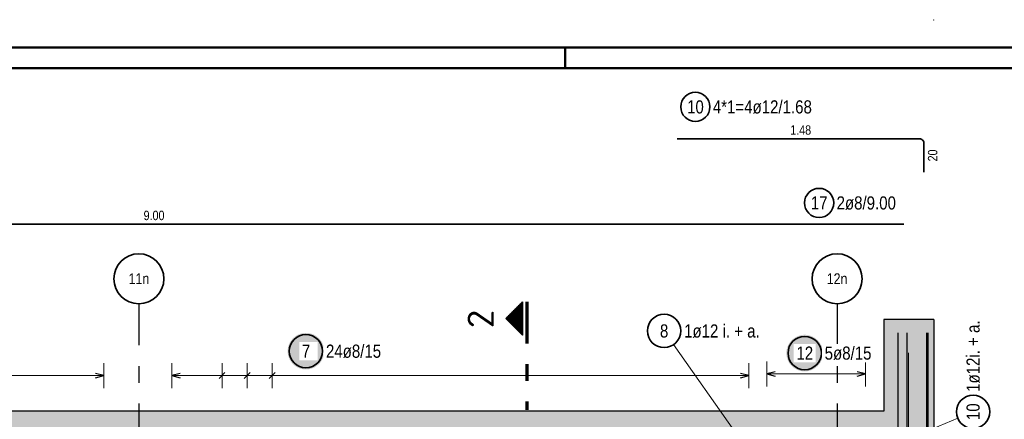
# Model space of a CAD drawing. Header units: millimetres. Extents: x -16 to 44.7, y 0 to 21.2.
# Tile 25 of 49: x 12 to 17.9, y 18.8 to 21.2. Entities that reach past the tile are written whole.
import ezdxf
from ezdxf.enums import TextEntityAlignment as Align

# ---------------------------------------------------------------- set-up
doc = ezdxf.new("R2010")
doc.units = ezdxf.units.MM
doc.linetypes.add('DASHDOTX2', pattern=[2, 1, -0.5, 0, -0.5])
doc.layers.add('nplo Bewehrung', color=7, linetype='Continuous', lineweight=20)
doc.styles.add('Arial Narrow', font='ARIALN.TTF')
doc.styles.add('isocp', font='isocp', dxfattribs={"width": 1.1})

msp = doc.modelspace()

# ---------------------------------------------------------------- hatches: boundary and pattern name
at = {"lineweight": 50}
h = msp.add_hatch(dxfattribs=at)
h.set_pattern_fill('Mau', color=4, scale=0.01, angle=180, style=0, pattern_type=2)
h.set_pattern_definition([(180, (0, 0), (-1e-18, -0.01), [])])
h.paths.add_polyline_path([(14.994204, 19.29729), (14.994204, 19.49729), (14.894204, 19.39729)])
at = {"lineweight": 13, "true_color": 0xd7ffd7}
for points in [[(17.16161, 18.841074), (17.46161, 18.841074), (17.46161, 19.391074), (17.16161, 19.391074)], [(17.46161, 18.591074), (17.46161, 18.841074), (7.607791, 18.841074), (7.607791, 18.661074), (8.191236, 18.661074), (8.191236, 18.591074)]]:
    msp.add_hatch(color=254, dxfattribs=at).paths.add_polyline_path(points)
at = {"lineweight": 25, "true_color": 0xffffff}
for points in [[(13.803814, 19.200539), (13.803747, 19.204378), (13.803546, 19.208213), (13.803212, 19.212038), (13.802744, 19.215848), (13.802143, 19.219641), (13.80141, 19.22341), (13.800547, 19.227151), (13.799553, 19.23086), (13.79843, 19.234531), (13.79718, 19.238162), (13.795804, 19.241746), (13.794304, 19.24528), (13.792681, 19.24876), (13.790938, 19.252181), (13.789077, 19.255539), (13.787099, 19.258831), (13.785008, 19.262051), (13.782806, 19.265196), (13.780495, 19.268262), (13.778079, 19.271246), (13.77556, 19.274144), (13.772942, 19.276952), (13.770227, 19.279667), (13.767418, 19.282285), (13.764521, 19.284804), (13.761537, 19.287221), (13.758471, 19.289531), (13.755325, 19.291734), (13.752105, 19.293825), (13.748814, 19.295802), (13.745456, 19.297664), (13.742035, 19.299407), (13.738555, 19.301029), (13.735021, 19.30253), (13.731436, 19.303906), (13.727806, 19.305156), (13.724134, 19.306278), (13.720426, 19.307272), (13.716684, 19.308136), (13.712915, 19.308868), (13.709123, 19.309469), (13.705312, 19.309937), (13.701487, 19.310271), (13.697653, 19.310472), (13.693814, 19.310539), (13.689975, 19.310472), (13.686141, 19.310271), (13.682316, 19.309937), (13.678505, 19.309469), (13.674713, 19.308868), (13.670944, 19.308136), (13.667203, 19.307272), (13.663494, 19.306278), (13.659822, 19.305156), (13.656192, 19.303906), (13.652607, 19.30253), (13.649073, 19.301029), (13.645593, 19.299407), (13.642172, 19.297664), (13.638814, 19.295802), (13.635523, 19.293825), (13.632303, 19.291734), (13.629158, 19.289531), (13.626091, 19.287221), (13.623107, 19.284804), (13.62021, 19.282285), (13.617402, 19.279667), (13.614687, 19.276952), (13.612068, 19.274144), (13.609549, 19.271246), (13.607133, 19.268262), (13.604822, 19.265196), (13.60262, 19.262051), (13.600529, 19.258831), (13.598551, 19.255539), (13.59669, 19.252181), (13.594947, 19.24876), (13.593324, 19.24528), (13.591824, 19.241746), (13.590448, 19.238162), (13.589198, 19.234531), (13.588075, 19.23086), (13.587082, 19.227151), (13.586218, 19.22341), (13.585485, 19.219641), (13.584885, 19.215848), (13.584417, 19.212038), (13.584082, 19.208213), (13.583881, 19.204378), (13.583814, 19.200539), (13.583881, 19.1967), (13.584082, 19.192866), (13.584417, 19.189041), (13.584885, 19.18523), (13.585485, 19.181438), (13.586218, 19.177669), (13.587082, 19.173928), (13.588075, 19.170219), (13.589198, 19.166548), (13.590448, 19.162917), (13.591824, 19.159333), (13.593324, 19.155798), (13.594947, 19.152319), (13.59669, 19.148898), (13.598551, 19.145539), (13.600529, 19.142248), (13.60262, 19.139028), (13.604822, 19.135883), (13.607133, 19.132817), (13.609549, 19.129833), (13.612068, 19.126935), (13.614687, 19.124127), (13.617402, 19.121412), (13.62021, 19.118793), (13.623107, 19.116275), (13.626091, 19.113858), (13.629158, 19.111548), (13.632303, 19.109345), (13.635523, 19.107254), (13.638814, 19.105277), (13.642172, 19.103415), (13.645593, 19.101672), (13.649073, 19.100049), (13.652607, 19.098549), (13.656192, 19.097173), (13.659822, 19.095923), (13.663494, 19.094801), (13.667203, 19.093807), (13.670944, 19.092943), (13.674713, 19.092211), (13.678505, 19.09161), (13.682316, 19.091142), (13.686141, 19.090807), (13.689975, 19.090606), (13.693814, 19.090539), (13.697653, 19.090606), (13.701487, 19.090807), (13.705312, 19.091142), (13.709123, 19.09161), (13.712915, 19.092211), (13.716684, 19.092943), (13.720426, 19.093807), (13.724134, 19.094801), (13.727806, 19.095923), (13.731436, 19.097173), (13.735021, 19.098549), (13.738555, 19.100049), (13.742035, 19.101672), (13.745456, 19.103415), (13.748814, 19.105277), (13.752105, 19.107254), (13.755325, 19.109345), (13.758471, 19.111548), (13.761537, 19.113858), (13.764521, 19.116275), (13.767418, 19.118793), (13.770227, 19.121412), (13.772942, 19.124127), (13.77556, 19.126935), (13.778079, 19.129833), (13.780495, 19.132817), (13.782806, 19.135883), (13.785008, 19.139028), (13.787099, 19.142248), (13.789077, 19.145539), (13.790938, 19.148898), (13.792681, 19.152319), (13.794304, 19.155798), (13.795804, 19.159333), (13.79718, 19.162917), (13.79843, 19.166548), (13.799553, 19.170219), (13.800547, 19.173928), (13.80141, 19.177669), (13.802143, 19.181438), (13.802744, 19.18523), (13.803212, 19.189041), (13.803546, 19.192866)], [(16.79684, 19.189004), (16.796773, 19.192843), (16.796572, 19.196677), (16.796237, 19.200502), (16.795769, 19.204313), (16.795169, 19.208105), (16.794436, 19.211874), (16.793572, 19.215615), (16.792579, 19.219324), (16.791456, 19.222996), (16.790206, 19.226626), (16.78883, 19.23021), (16.78733, 19.233745), (16.785707, 19.237224), (16.783964, 19.240646), (16.782103, 19.244004), (16.780125, 19.247295), (16.778034, 19.250515), (16.775832, 19.25366), (16.773521, 19.256726), (16.771105, 19.25971), (16.768586, 19.262608), (16.765967, 19.265416), (16.763252, 19.268131), (16.760444, 19.27075), (16.757546, 19.273269), (16.754563, 19.275685), (16.751496, 19.277996), (16.748351, 19.280198), (16.745131, 19.282289), (16.74184, 19.284266), (16.738482, 19.286128), (16.735061, 19.287871), (16.731581, 19.289494), (16.728047, 19.290994), (16.724462, 19.29237), (16.720832, 19.29362), (16.71716, 19.294742), (16.713451, 19.295736), (16.70971, 19.2966), (16.705941, 19.297333), (16.702149, 19.297933), (16.698338, 19.298401), (16.694513, 19.298736), (16.690679, 19.298937), (16.68684, 19.299004), (16.683001, 19.298937), (16.679167, 19.298736), (16.675342, 19.298401), (16.671531, 19.297933), (16.667739, 19.297333), (16.66397, 19.2966), (16.660228, 19.295736), (16.65652, 19.294742), (16.652848, 19.29362), (16.649218, 19.29237), (16.645633, 19.290994), (16.642099, 19.289494), (16.638619, 19.287871), (16.635198, 19.286128), (16.63184, 19.284266), (16.628549, 19.282289), (16.625329, 19.280198), (16.622183, 19.277996), (16.619117, 19.275685), (16.616133, 19.273269), (16.613235, 19.27075), (16.610427, 19.268131), (16.607712, 19.265416), (16.605094, 19.262608), (16.602575, 19.25971), (16.600159, 19.256726), (16.597848, 19.25366), (16.595646, 19.250515), (16.593555, 19.247295), (16.591577, 19.244004), (16.589716, 19.240646), (16.587972, 19.237224), (16.58635, 19.233745), (16.58485, 19.23021), (16.583474, 19.226626), (16.582224, 19.222996), (16.581101, 19.219324), (16.580107, 19.215615), (16.579244, 19.211874), (16.578511, 19.208105), (16.57791, 19.204313), (16.577442, 19.200502), (16.577108, 19.196677), (16.576907, 19.192843), (16.57684, 19.189004), (16.576907, 19.185165), (16.577108, 19.18133), (16.577442, 19.177506), (16.57791, 19.173695), (16.578511, 19.169902), (16.579244, 19.166133), (16.580107, 19.162392), (16.581101, 19.158684), (16.582224, 19.155012), (16.583474, 19.151381), (16.58485, 19.147797), (16.58635, 19.144263), (16.587972, 19.140783), (16.589716, 19.137362), (16.591577, 19.134004), (16.593555, 19.130713), (16.595646, 19.127492), (16.597848, 19.124347), (16.600159, 19.121281), (16.602575, 19.118297), (16.605094, 19.115399), (16.607712, 19.112591), (16.610427, 19.109876), (16.613235, 19.107258), (16.616133, 19.104739), (16.619117, 19.102322), (16.622183, 19.100012), (16.625329, 19.09781), (16.628549, 19.095718), (16.63184, 19.093741), (16.635198, 19.091879), (16.638619, 19.090136), (16.642099, 19.088514), (16.645633, 19.087013), (16.649218, 19.085637), (16.652848, 19.084387), (16.65652, 19.083265), (16.660228, 19.082271), (16.66397, 19.081407), (16.667739, 19.080675), (16.671531, 19.080074), (16.675342, 19.079606), (16.679167, 19.079272), (16.683001, 19.079071), (16.68684, 19.079004), (16.690679, 19.079071), (16.694513, 19.079272), (16.698338, 19.079606), (16.702149, 19.080074), (16.705941, 19.080675), (16.70971, 19.081407), (16.713451, 19.082271), (16.71716, 19.083265), (16.720832, 19.084387), (16.724462, 19.085637), (16.728047, 19.087013), (16.731581, 19.088514), (16.735061, 19.090136), (16.738482, 19.091879), (16.74184, 19.093741), (16.745131, 19.095718), (16.748351, 19.09781), (16.751496, 19.100012), (16.754563, 19.102322), (16.757546, 19.104739), (16.760444, 19.107258), (16.763252, 19.109876), (16.765967, 19.112591), (16.768586, 19.115399), (16.771105, 19.118297), (16.773521, 19.121281), (16.775832, 19.124347), (16.778034, 19.127492), (16.780125, 19.130713), (16.782103, 19.134004), (16.783964, 19.137362), (16.785707, 19.140783), (16.78733, 19.144263), (16.78883, 19.147797), (16.790206, 19.151381), (16.791456, 19.155012), (16.792579, 19.158684), (16.793572, 19.162392), (16.794436, 19.166133), (16.795169, 19.169902), (16.795769, 19.173695), (16.796237, 19.177506), (16.796572, 19.18133)]]:
    msp.add_hatch(color=7, dxfattribs=at).paths.add_polyline_path(points)

# ---------------------------------------------------------------- linework, layer by layer
at = {"color": 4, "linetype": 'Continuous', "lineweight": 50}
for p, q in [((43.75, 21.025), (0, 21.025)), ((15.25, 21.025), (15.25, 20.9)), ((43.625, 20.9), (0.5, 20.9))]:
    msp.add_line(p, q, dxfattribs=at)
at = {"color": 2, "linetype": 'Continuous', "lineweight": 35}
for p, q in [((15.922438, 20.476122), (17.37761, 20.476128)), ((17.40161, 20.452128), (17.40161, 20.276128)), ((8.291236, 19.96308), (12.871236, 19.96308)), ((12.871236, 19.96308), (17.281236, 19.96308)), ((14.994204, 19.49729), (14.894204, 19.39729)), ((14.994204, 19.49729), (14.994204, 19.29729)), ((14.894204, 19.39729), (14.994204, 19.29729))]:
    msp.add_line(p, q, dxfattribs=at)
at = {"color": 3, "linetype": 'DASHDOTX2', "lineweight": 25, "ltscale": 0.25}
for p, q in [((12.691236, 19.48579), (12.691236, 15.18108)), ((16.881236, 19.48579), (16.881236, 15.18108))]:
    msp.add_line(p, q, dxfattribs=at)
at = {"color": 1, "linetype": 'DASHDOTX2', "lineweight": 70, "ltscale": 0.25}
msp.add_line((15.019204, 19.49729), (15.019204, 18.84729), dxfattribs=at)
at = {"color": 3, "linetype": 'Continuous', "lineweight": 25}
for p, q in [((17.46161, 19.391074), (17.16161, 19.391074)), ((17.46161, 19.391074), (17.46161, 18.841074)), ((17.30261, 15.41108), (17.30261, 19.31108)), ((17.420611, 15.41108), (17.420611, 19.31108)), ((12.480871, 19.054004), (12.430871, 19.067401)), ((12.430871, 19.040606), (12.480871, 19.054004)), ((12.938874, 19.067401), (12.888874, 19.054004)), ((12.888874, 19.054004), (12.938874, 19.040606)), ((13.172305, 19.036326), (13.20766, 19.071681)), ((13.32286, 19.036326), (13.358215, 19.071681)), ((13.473414, 19.036326), (13.508769, 19.071681)), ((16.351627, 19.054004), (16.301627, 19.067401)), ((16.301627, 19.040606), (16.351627, 19.054004)), ((16.509627, 19.077401), (16.459627, 19.064004)), ((16.459627, 19.064004), (16.509627, 19.050606)), ((17.051627, 19.064004), (17.001627, 19.077401)), ((17.001627, 19.050606), (17.051627, 19.064004)), ((17.16161, 18.841074), (7.607791, 18.841074)), ((17.46161, 18.841074), (17.46161, 18.591074))]:
    msp.add_line(p, q, dxfattribs=at)
at = {"color": 5, "linetype": 'Continuous', "lineweight": 18}
for p, q in [((15.900473, 19.240131), (16.264986, 18.720609)), ((12.480871, 18.979004), (12.480871, 19.129004)), ((12.888874, 19.129004), (12.888874, 18.979004)), ((13.189983, 18.979004), (13.189983, 19.129004)), ((13.340537, 18.979004), (13.340537, 19.129004)), ((13.491092, 18.979004), (13.491092, 19.129004)), ((16.351627, 18.979004), (16.351627, 19.129004)), ((16.459627, 19.139004), (16.459627, 18.989004)), ((17.051627, 18.989004), (17.051627, 19.139004)), ((12.480871, 19.054004), (8.268874, 19.054004)), ((16.351627, 19.054004), (12.888874, 19.054004)), ((16.459627, 19.064004), (17.051627, 19.064004)), ((17.60543, 18.797346), (17.378588, 18.701328))]:
    msp.add_line(p, q, dxfattribs=at)
at = {"color": 9, "linetype": 'Continuous', "lineweight": 0}
for centre in [(17.46161, 21.191074), (16.350253, 18.841074)]:
    msp.add_circle(centre, 0.00111, dxfattribs=at)
at = {"color": 2, "linetype": 'Continuous', "lineweight": 35}
for centre, radius in [((16.030635, 20.668155), 0.0875), ((16.773325, 20.091172), 0.0875), ((12.691236, 19.63579), 0.15), ((16.881236, 19.63579), 0.15), ((15.843037, 19.321991), 0.1), ((13.693814, 19.200539), 0.1), ((16.68684, 19.189004), 0.1), ((17.69752, 18.836326), 0.1)]:
    msp.add_circle(centre, radius, dxfattribs=at)
msp.add_arc((17.37761, 20.452128), 0.024, 360, 90.0002575, dxfattribs=at)
at = {"layer": 'nplo Bewehrung', "color": 9, "linetype": 'Continuous', "lineweight": 0}
for p, q in [((17.24561, 15.41108), (17.24561, 19.31108)), ((17.247255, 15.41108), (17.247255, 19.31108)), ((17.24761, 15.41108), (17.24761, 19.31108)), ((17.42561, 15.41108), (17.42561, 19.31108)), ((17.42561, 15.41108), (17.42561, 19.31108)), ((17.42761, 15.41108), (17.42761, 19.31108)), ((17.31061, 18.091074), (17.31061, 19.191074))]:
    msp.add_line(p, q, dxfattribs=at)

# ---------------------------------------------------------------- texts
at = {"color": 3, "lineweight": 25, "style": 'Arial Narrow'}
for s, p in [('11n', (12.691236, 19.63579)), ('12n', (16.881236, 19.63579))]:
    msp.add_text(s, height=0.065, dxfattribs=at).set_placement(p, align=Align.MIDDLE_CENTER)
at = {"color": 2, "lineweight": 35, "style": 'isocp', "width": 1.15}
msp.add_text('2', height=0.1575, rotation=90, dxfattribs=at).set_placement((14.821151, 19.393925), align=Align.CENTER)
at = {"color": 2, "lineweight": 35, "char_height": 0.07875, "attachment_point": 1, "line_spacing_factor": 0.9, "style": 'Arial Narrow'}
for s, insert in [('10', (15.981023, 20.70753)), ('4*1=4ø12/1.68', (16.135635, 20.70753)), ('17', (16.723712, 20.130547)), ('2ø8/9.00', (16.878325, 20.130547)), ('8', (15.818231, 19.361366)), ('1ø12 i. + a.', (15.963037, 19.361366))]:
    msp.add_mtext(s, dxfattribs=dict(at, insert=insert))
at = {"color": 3, "lineweight": 25, "char_height": 0.05625, "attachment_point": 1, "line_spacing_factor": 0.9, "style": 'Arial Narrow'}
for s, insert, rotation in [('1.48', (16.600149, 20.557375), 0.0002575), ('20', (17.42661, 20.340691), 90)]:
    msp.add_mtext(s, dxfattribs=dict(at, insert=insert, rotation=rotation))
at = {"color": 3, "lineweight": 25, "insert": (12.719361, 20.04433), "char_height": 0.05625, "attachment_point": 1, "line_spacing_factor": 0.9, "style": 'Arial Narrow'}
msp.add_mtext('9.00', dxfattribs=at)
at = {"color": 2, "lineweight": 35, "char_height": 0.07875, "attachment_point": 1, "rotation": 90, "line_spacing_factor": 0.9, "style": 'Arial Narrow'}
for s, insert in [('1ø12i. + a.', (17.658145, 18.956326)), ('10', (17.658145, 18.786713))]:
    msp.add_mtext(s, dxfattribs=dict(at, insert=insert))

# ---------------------------------------------------------------- next in the draw order: texts
at = {"color": 2, "lineweight": 35, "char_height": 0.07875, "attachment_point": 1, "line_spacing_factor": 0.9, "style": 'Arial Narrow', "bg_fill": 3, "box_fill_scale": 1.2, "bg_fill_color": 256, "bg_fill_true_color": 13158600, "bg_fill_transparency": 0}
for s, insert in [('7', (13.669008, 19.239914)), ('24ø8/15', (13.813814, 19.239914)), ('12', (16.637227, 19.228379)), ('5ø8/15', (16.80684, 19.228379))]:
    msp.add_mtext(s, dxfattribs=dict(at, insert=insert))

# ---------------------------------------------------------------- next in the draw order: linework, layer by layer
at = {"color": 3, "linetype": 'Continuous', "lineweight": 25}
msp.add_line((17.16161, 19.391074), (17.16161, 18.841074), dxfattribs=at)

doc.saveas('drawing.dxf')
